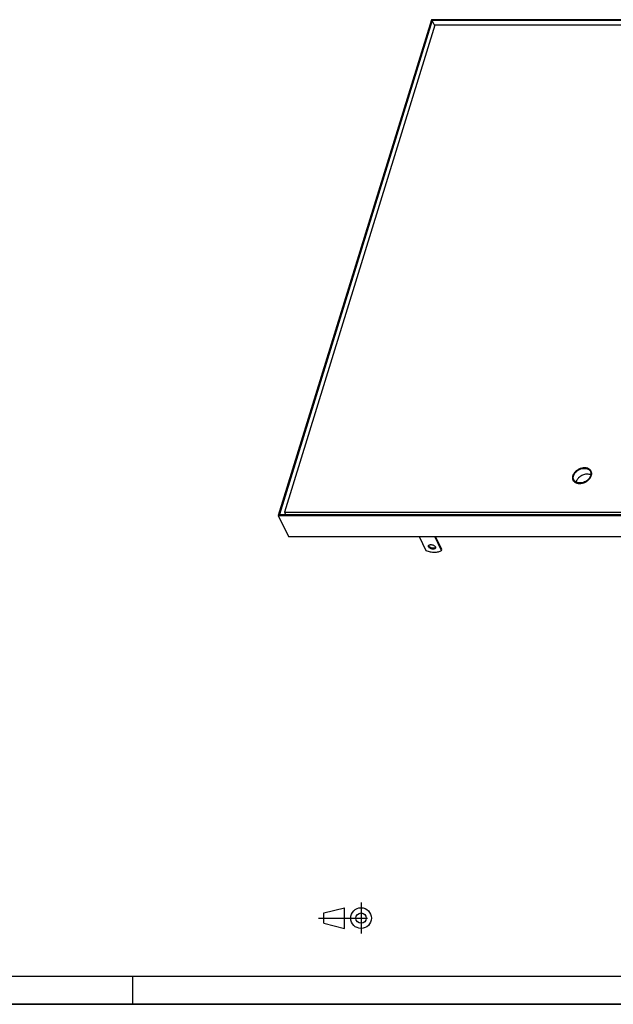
# Model space of a CAD drawing. Header units: millimetres. Extents: x 0 to 4200, y 0 to 2970.
# Tile 6 of 14: x 2100 to 3150, y 0 to 1742. Entities that reach past the tile are written whole.
import ezdxf

# ---------------------------------------------------------------- set-up
doc = ezdxf.new("R2010")
doc.units = ezdxf.units.MM
doc.header["$LTSCALE"] = 231
doc.linetypes.add('CENTER', pattern=[0.6, 0.375, -0.075, 0.075, -0.075])
doc.layers.get('0').update_dxf_attribs({"linetype": 'CONTINUOUS'})
doc.layers.add('005_AXIS', color=7, linetype='CONTINUOUS')

# ---------------------------------------------------------------- blocks, each defined once
blk = doc.blocks.new('PROJEKTIONSMETHODE_1_BL3', base_point=(2680, 152.5))
at = {"color": 2, "linetype": 'CENTER'}
for p, q in [((2703.8, 180), (2703.8, 125)), ((2628.7, 152.5), (2731.3, 152.5))]:
    blk.add_line(p, q, dxfattribs=at)
at = {"color": 2, "linetype": 'CONTINUOUS'}
for p, q in [((2637.8, 161.7), (2674.5, 170.8)), ((2637.8, 143.3), (2637.8, 161.7)), ((2674.5, 134.2), (2674.5, 170.8)), ((2637.8, 143.3), (2674.5, 134.2))]:
    blk.add_line(p, q, dxfattribs=at)
for radius in [18.3, 9.17]:
    blk.add_circle((2703.8, 152.5), radius, dxfattribs=at)

msp = doc.modelspace()

# ---------------------------------------------------------------- linework, layer by layer
at = {"color": 7, "linetype": 'CONTINUOUS'}
for p, q in [((2828.319, 1742.247), (2557.204, 864.921)), ((2829.677, 1740.68), (2559.531, 866.488)), ((2834.503, 1732.456), (2568.23, 870.796)), ((3859.907, 1742.247), (2828.319, 1742.247)), ((2834.198, 1731.467), (2829.677, 1740.68)), ((3857.581, 1740.68), (2829.677, 1740.68)), ((3847.67, 1732.456), (2834.503, 1732.456)), ((2557.204, 864.921), (2575.507, 827.624)), ((2557.204, 864.921), (3588.793, 864.921)), ((2559.531, 866.488), (3587.435, 866.488)), ((2568.23, 870.796), (2570.345, 866.488)), ((2568.23, 870.796), (3581.397, 870.796)), ((2575.507, 827.624), (3607.095, 827.624)), ((0, 0), (4200, 0))]:
    msp.add_line(p, q, dxfattribs=at)
at = {"color": 5, "linetype": 'CONTINUOUS'}
msp.add_line((50, 50), (4150, 50), dxfattribs=at)
at = {"color": 3, "linetype": 'CONTINUOUS'}
for p, q in [((2300, 0), (2300, 50)), ((4200, 0), (0, 0))]:
    msp.add_line(p, q, dxfattribs=at)
at = {"color": 7, "linetype": 'CONTINUOUS'}
for points, knots in [([(3103.812, 938.089), (3102.73, 938.089), (3100.523, 937.889), (3097.268, 937.056), (3094.122, 935.719), (3091.218, 933.936), (3088.676, 931.774), (3086.006, 928.632), (3084.675, 925.813), (3084.305, 923.912)], [0, 0, 0, 0, 0.12567635, 0.25616177, 0.38900047, 0.52146699, 0.65087776, 0.77490409, 1, 1, 1, 1]), ([(3110.295, 936.67), (3109.338, 937.151), (3107.203, 937.874), (3104.968, 938.089), (3103.812, 938.089)], [0, 0, 0, 0, 0.48103259, 1, 1, 1, 1])]:
    msp.add_open_spline(points, degree=3, knots=knots, dxfattribs=at)
at = {"layer": '005_AXIS', "color": 7, "linetype": 'CONTINUOUS'}
for p, q in [((3111.425, 941.235), (3110.495, 943.13)), ((3080.005, 925.814), (3079.074, 927.711)), ((2806.518, 827.624), (2818.533, 803.139)), ((2846.165, 803.139), (2834.149, 827.624)), ((2846.649, 804.705), (2835.402, 827.624)), ((2846.165, 803.139), (2846.649, 804.705))]:
    msp.add_line(p, q, dxfattribs=at)
for centre, radius, start, end in [((3102.798, 937.768), 9.525, 34.866803, 40.552804), ((3102.906, 937.846), 9.391, 34.606971, 34.851504), ((3102.958, 937.881), 9.329, 30.447177, 34.610219), ((3088.024, 930.518), 9.524, 191.576048, 197.648335), ((3087.837, 930.461), 9.328, 197.662546, 201.850378)]:
    msp.add_arc(centre, radius, start, end, dxfattribs=at)
for points, knots in [([(3079.074, 927.711), (3078.569, 928.74), (3077.937, 931.084), (3078.297, 934.821), (3079.854, 938.544), (3082.463, 942.008), (3085.938, 944.994), (3091.311, 948.026), (3095.975, 949.129), (3099.021, 949.129)], [0, 0, 0, 0, 0.10163777, 0.20944541, 0.32707422, 0.45489329, 0.59057309, 0.73006024, 1, 1, 1, 1]), ([(3110.719, 943.24), (3110.42, 943.851), (3109.673, 945.022), (3107.644, 947.054), (3104.168, 948.843), (3099.251, 949.554), (3093.95, 948.899), (3089.613, 947.278), (3086.385, 945.399), (3083.473, 943.216), (3080.497, 940.033), (3078.914, 936.967), (3078.436, 935.42)], [0, 0, 0, 0, 0.05078548, 0.10270959, 0.21303452, 0.33541585, 0.46863443, 0.60791162, 0.6779333, 0.74701586, 0.87911498, 1, 1, 1, 1]), ([(3079.972, 928.151), (3079.496, 929.122), (3078.899, 931.332), (3079.239, 934.855), (3080.707, 938.366), (3083.167, 941.632), (3086.444, 944.447), (3091.51, 947.305), (3095.907, 948.345), (3098.779, 948.345)], [0, 0, 0, 0, 0.10163777, 0.20944541, 0.32707422, 0.45489329, 0.59057309, 0.73006024, 1, 1, 1, 1]), ([(3110.495, 943.13), (3111, 942.101), (3111.632, 939.757), (3111.272, 936.02), (3109.715, 932.297), (3107.106, 928.833), (3103.631, 925.847), (3098.257, 922.815), (3093.594, 921.712), (3090.548, 921.712)], [0, 0, 0, 0, 0.10163777, 0.20944541, 0.32707422, 0.45489329, 0.59057309, 0.73006024, 1, 1, 1, 1]), ([(3109.597, 942.689), (3110.073, 941.719), (3110.67, 939.509), (3110.33, 935.985), (3108.862, 932.475), (3106.402, 929.209), (3103.125, 926.394), (3098.059, 923.535), (3093.662, 922.495), (3090.79, 922.495)], [0, 0, 0, 0, 0.10163777, 0.20944541, 0.32707422, 0.45489329, 0.59057309, 0.73006024, 1, 1, 1, 1]), ([(3098.779, 948.345), (3099.967, 948.345), (3102.264, 948.118), (3105.419, 947.015), (3107.975, 945.204), (3109.17, 943.56), (3109.597, 942.689)], [0, 0, 0, 0, 0.27794606, 0.53495422, 0.7731448, 1, 1, 1, 1]), ([(3099.021, 949.129), (3100.281, 949.129), (3102.717, 948.887), (3106.063, 947.718), (3108.774, 945.797), (3110.042, 944.053), (3110.495, 943.13)], [0, 0, 0, 0, 0.27794606, 0.53495422, 0.7731448, 1, 1, 1, 1]), ([(3111.133, 935.42), (3111.539, 936.735), (3111.844, 938.796), (3111.449, 941.446), (3111, 942.667), (3110.719, 943.24)], [0, 0, 0, 0, 0.51611132, 0.76043424, 1, 1, 1, 1]), ([(3078.436, 935.42), (3078.029, 934.106), (3077.725, 932.045), (3078.12, 929.395), (3078.568, 928.174), (3078.85, 927.601)], [0, 0, 0, 0, 0.51611132, 0.76043424, 1, 1, 1, 1]), ([(3078.85, 927.601), (3079.149, 926.99), (3079.896, 925.819), (3081.924, 923.786), (3085.401, 921.997), (3090.318, 921.287), (3095.619, 921.941), (3099.956, 923.563), (3103.184, 925.442), (3106.095, 927.624), (3109.072, 930.807), (3110.655, 933.874), (3111.133, 935.42)], [0, 0, 0, 0, 0.05078548, 0.10270959, 0.21303452, 0.33541585, 0.46863443, 0.60791162, 0.6779333, 0.74701586, 0.87911498, 1, 1, 1, 1]), ([(3090.548, 921.712), (3089.288, 921.712), (3086.851, 921.953), (3083.506, 923.123), (3080.794, 925.043), (3079.527, 926.787), (3079.074, 927.711)], [0, 0, 0, 0, 0.27794606, 0.53495422, 0.7731448, 1, 1, 1, 1]), ([(3090.79, 922.495), (3089.602, 922.495), (3087.305, 922.723), (3084.15, 923.825), (3081.594, 925.636), (3080.399, 927.281), (3079.972, 928.151)], [0, 0, 0, 0, 0.27794606, 0.53495422, 0.7731448, 1, 1, 1, 1]), ([(2818.533, 803.139), (2821.007, 802.136), (2826.056, 800.613), (2832.5, 799.897), (2837.394, 800.153), (2841.605, 800.891), (2844.541, 802.045), (2846.165, 803.139)], [0, 0, 0, 0, 0.28055069, 0.5507882, 0.67674369, 0.7942312, 1, 1, 1, 1]), ([(2823.312, 809.355), (2823.16, 809.665), (2822.947, 810.3), (2822.997, 810.977), (2823.089, 811.274)], [0, 0, 0, 0, 0.52599048, 1, 1, 1, 1]), ([(2823.089, 811.274), (2823.15, 811.471), (2823.336, 811.859), (2823.779, 812.358), (2824.37, 812.769), (2825.375, 813.206), (2826.904, 813.458), (2828.891, 813.332), (2830.921, 812.805), (2832.787, 811.928), (2834.302, 810.793), (2835.046, 809.843), (2835.286, 809.355)], [0, 0, 0, 0, 0.04317929, 0.08863394, 0.1381072, 0.19258205, 0.3167507, 0.45771902, 0.60665901, 0.752863, 0.88624348, 1, 1, 1, 1]), ([(2835.509, 807.436), (2835.448, 807.239), (2835.262, 806.85), (2834.819, 806.352), (2834.228, 805.941), (2833.223, 805.504), (2831.694, 805.252), (2829.707, 805.378), (2827.677, 805.905), (2825.811, 806.782), (2824.296, 807.917), (2823.552, 808.867), (2823.312, 809.355)], [0, 0, 0, 0, 0.04317929, 0.08863394, 0.1381072, 0.19258205, 0.3167507, 0.45771902, 0.60665901, 0.752863, 0.88624348, 1, 1, 1, 1]), ([(2823.796, 810.922), (2823.752, 811.012), (2823.599, 811.358), (2823.505, 811.732), (2823.483, 812.009)], [0, 0, 0, 0, 0.26472256, 1, 1, 1, 1]), ([(2835.598, 808.266), (2835.028, 807.555), (2833.49, 806.938), (2831.379, 806.833), (2829.507, 807.087), (2827.669, 807.674), (2826.008, 808.539), (2824.671, 809.608), (2824.014, 810.478), (2823.796, 810.922)], [0, 0, 0, 0, 0.2032305, 0.33296224, 0.47479192, 0.62061697, 0.76157347, 0.88973138, 1, 1, 1, 1]), ([(2835.286, 809.355), (2835.438, 809.045), (2835.651, 808.41), (2835.601, 807.733), (2835.509, 807.436)], [0, 0, 0, 0, 0.52599048, 1, 1, 1, 1])]:
    msp.add_open_spline(points, degree=3, knots=knots, dxfattribs=at)

# ---------------------------------------------------------------- block references
at = {"color": 2, "linetype": 'CONTINUOUS'}
msp.add_blockref('PROJEKTIONSMETHODE_1_BL3', (2680, 152.5), dxfattribs=at)

doc.saveas('drawing.dxf')
